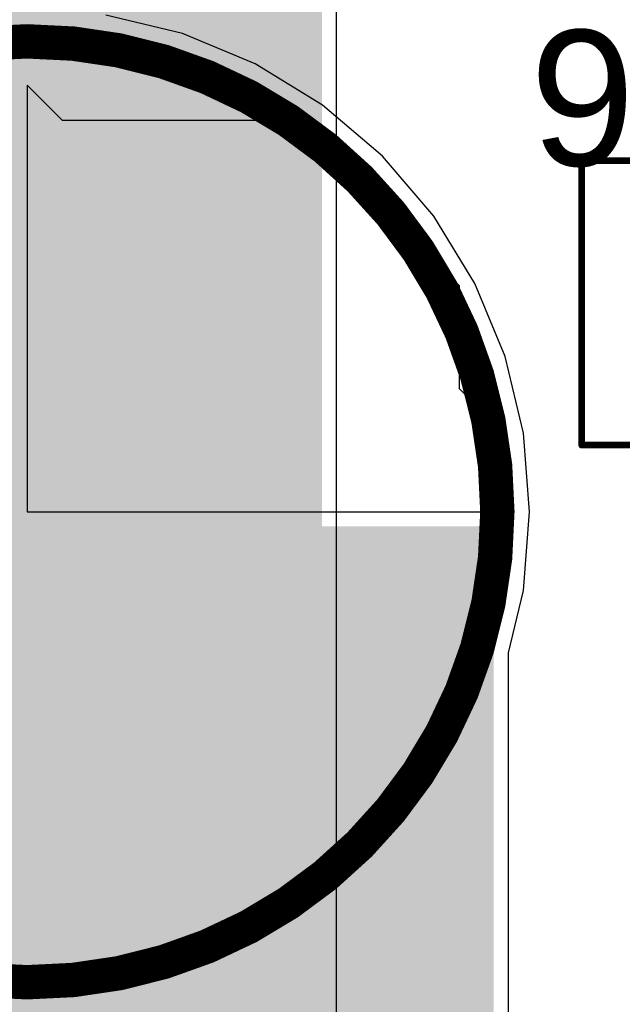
# Model space of a CAD drawing. Header units: millimetres. Extents: x 9.4 to 105.2, y 7.6 to 67.1.
# Tile 26 of 152: x 16.4 to 20.9, y 32.3 to 39.6. Entities that reach past the tile are written whole.
import ezdxf

# ---------------------------------------------------------------- set-up
doc = ezdxf.new("R2010")
doc.units = ezdxf.units.MM
for name, color, linetype in [('BottomLayer', 5, 'Continuous'), ('Mechanical15', 56, 'Continuous'), ('Mechanical5', 56, 'Continuous'), ('TopLayer', 1, 'Continuous')]:
    doc.layers.add(name, color=color, linetype=linetype)
doc.styles.add('Arial', font='arial.ttf', dxfattribs={"height": 0.2})

msp = doc.modelspace()

# ---------------------------------------------------------------- hatches: boundary and pattern name
at = {"layer": 'BottomLayer'}
msp.add_hatch(color=5, dxfattribs=at).paths.add_polyline_path([(10.2868, 10.414), (18.669, 10.414), (18.669, 61.9242), (10.2868, 61.9242)])
at = {"layer": 'TopLayer'}
msp.add_hatch(color=1, dxfattribs=at).paths.add_polyline_path([(9.779, 11.049), (19.939, 11.049), (19.939, 35.814), (9.779, 35.814)])

# ---------------------------------------------------------------- linework, layer by layer
at = {"layer": 'BottomLayer'}
msp.add_line((18.7772, 10.414), (18.7772, 61.9242), dxfattribs=at)
at = {"layer": 'Mechanical15', "const_width": 0.05}
for points in [[(20.5888, 38.515), (24.4887, 38.515)], [(20.5888, 36.415), (20.5888, 38.515)], [(20.5888, 36.415), (24.4887, 36.415)]]:
    msp.add_lwpolyline(points, dxfattribs=at)
at = {"layer": 'Mechanical15', "const_width": 0.025}
for points in [[(20.5763, 38.515, 1), (20.6013, 38.515, 1)], [(20.5763, 38.515, 1), (20.6013, 38.515, 1)], [(20.5763, 36.415, 1), (20.6013, 36.415, 1)], [(20.5763, 36.415, 1), (20.6013, 36.415, 1)]]:
    msp.add_lwpolyline(points, format="xyb", close=True, dxfattribs=at)
at = {"layer": 'TopLayer'}
for p, q in [((17.6385, 39.4531), (17.072, 39.5891)), ((18.1767, 39.2301), (17.6385, 39.4531)), ((18.6734, 38.9257), (18.1767, 39.2301)), ((16.4912, 39.0731), (16.4912, 35.9222)), ((16.7513, 38.813), (16.4912, 39.0731)), ((19.1164, 38.5474), (18.6734, 38.9257)), ((18.464, 38.813), (16.7513, 38.813)), ((19.685, 37.592), (18.464, 38.813)), ((19.4947, 38.1044), (19.1164, 38.5474)), ((19.7991, 37.6077), (19.4947, 38.1044)), ((19.685, 36.83), (19.685, 37.592)), ((20.0221, 37.0695), (19.7991, 37.6077)), ((20.1581, 36.503), (20.0221, 37.0695)), ((19.9653, 36.5497), (19.685, 36.83)), ((19.9653, 35.9222), (19.9653, 36.5497)), ((20.2038, 35.9222), (20.1581, 36.503)), ((16.4912, 35.9222), (19.9653, 35.9222)), ((20.1581, 35.3415), (20.2038, 35.9222)), ((20.0472, 34.8799), (20.1581, 35.3415)), ((20.0472, 11.9192), (20.0472, 34.8799))]:
    msp.add_line(p, q, dxfattribs=at)
for points, const_width in [([(19.9653, 35.9222, 1), (13.0172, 35.9222, 1)], 0.254), ([(19.9018, 35.9222, 1), (20.0288, 35.9222, 1)], 0.127)]:
    msp.add_lwpolyline(points, format="xyb", close=True, dxfattribs=dict(at, const_width=const_width))

# ---------------------------------------------------------------- texts
at = {"layer": 'Mechanical5', "style": 'Arial'}
msp.add_text('C16', height=1, rotation=180, dxfattribs=at).set_placement((22.772, 39.4792))

doc.saveas('drawing.dxf')
